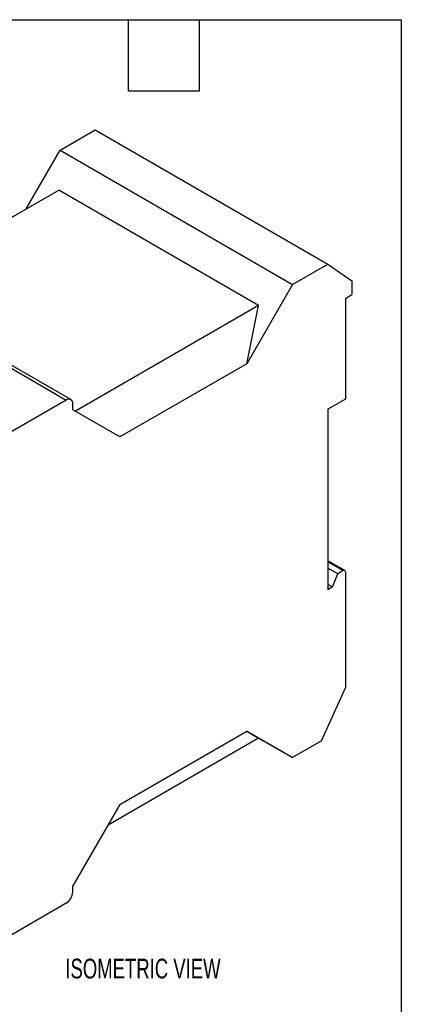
# Model space of a CAD drawing. Header units: millimetres. Extents: x 10 to 410, y 10 to 314.
# Tile 13 of 13: x 348 to 410, y 156 to 314. Entities that reach past the tile are written whole.
import ezdxf

# ---------------------------------------------------------------- set-up
doc = ezdxf.new("R2010")
doc.units = ezdxf.units.MM
doc.header["$LTSCALE"] = 1.5
doc.layers.add('DIMENSIONS', color=140, linetype='Continuous', lineweight=25)
doc.layers.add('TEXT', color=140, linetype='Continuous', lineweight=25)
doc.styles.add('SLDTEXTSTYLE0', font='TXT', dxfattribs={"width": 0.7})

msp = doc.modelspace()

# ---------------------------------------------------------------- linework, layer by layer
for p, q in [((354.775, 293.344), (360.432, 296.609)), ((360.432, 296.609), (397.767, 275.056)), ((349.335, 283.921), (354.775, 293.344)), ((354.775, 293.344), (392.11, 271.79)), ((326.396, 270.679), (354.56, 286.937)), ((386.669, 268.401), (354.56, 286.937)), ((318.429, 274.771), (355.765, 253.218)), ((356.515, 253.292), (319.179, 274.845)), ((392.11, 271.79), (397.767, 275.056)), ((397.767, 275.056), (401.656, 272.361)), ((401.656, 272.361), (401.656, 270.156)), ((392.11, 271.79), (384.757, 259.054)), ((400.595, 269.544), (401.656, 270.156)), ((400.595, 269.544), (400.595, 253.377)), ((386.669, 268.401), (357.253, 251.419)), ((384.757, 259.054), (386.669, 268.401)), ((384.757, 259.054), (364.391, 247.297)), ((355.765, 253.218), (338.816, 243.434)), ((400.595, 253.377), (397.767, 251.744)), ((356.825, 251.666), (356.825, 252.605)), ((364.391, 247.297), (356.825, 251.666)), ((397.767, 251.744), (397.767, 222.757)), ((400.492, 225.843), (397.767, 227.416)), ((397.767, 227.247), (400.242, 225.818)), ((399.361, 225.31), (397.767, 226.23)), ((398.544, 223.206), (399.361, 225.31)), ((400.242, 225.818), (399.361, 225.31)), ((400.595, 225.614), (400.595, 206.966)), ((397.767, 223.655), (398.544, 223.206)), ((398.544, 223.206), (397.767, 222.757)), ((396.777, 198.465), (400.595, 206.966)), ((364.391, 188.26), (384.757, 200.017)), ((392.11, 195.77), (384.757, 200.017)), ((384.757, 200.017), (386.669, 198.912)), ((386.669, 198.912), (362.477, 184.946)), ((386.669, 198.911), (392.11, 195.77)), ((396.777, 198.465), (392.11, 195.77)), ((364.391, 188.26), (356.825, 175.156)), ((356.825, 174.217), (356.825, 175.156)), ((355.765, 172.38), (338.816, 162.596))]:
    msp.add_line(p, q)
for centre, radius, start, end in [((356.179, 252.71), 0.655, 350.78596, 129.20329), ((400.38, 225.649), 0.218, 350.78596, 129.20329), ((354.522, 174.322), 2.305, 302.60548, 357.39452)]:
    msp.add_arc(centre, radius, start, end)
at = {"layer": 'TEXT'}
for p, q in [((9.525, 314.325), (409.575, 314.325)), ((365.76, 302.895), (365.76, 314.325)), ((377.19, 302.895), (377.19, 314.325)), ((409.575, 314.325), (409.575, 9.525)), ((365.76, 302.895), (377.19, 302.895))]:
    msp.add_line(p, q, dxfattribs=at)

# ---------------------------------------------------------------- texts
at = {"layer": 'DIMENSIONS', "insert": (355.627, 163.472), "char_height": 3.175, "attachment_point": 1, "style": 'SLDTEXTSTYLE0'}
msp.add_mtext('ISOMETRIC VIEW', dxfattribs=at)

doc.saveas('drawing.dxf')
